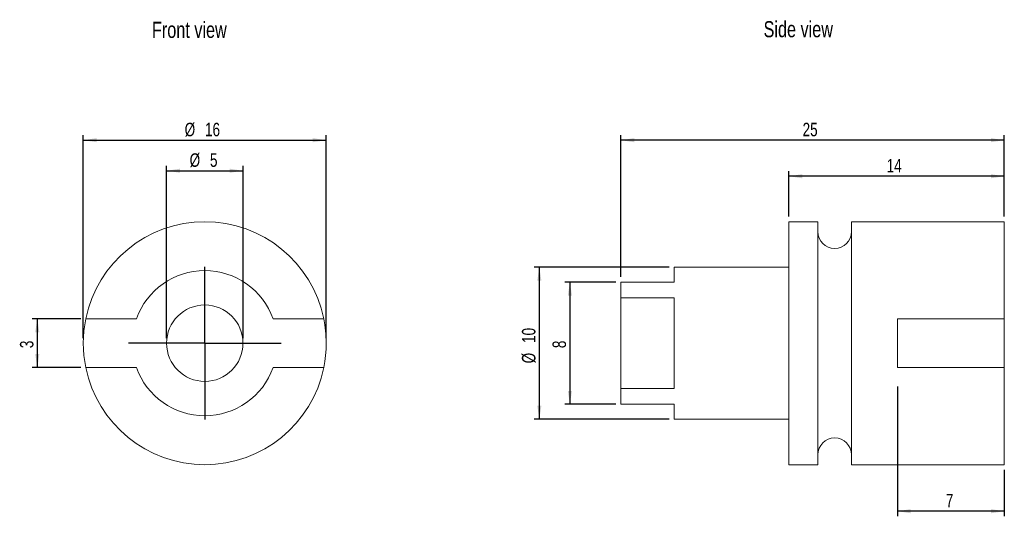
# Model space of a CAD drawing. Header units: millimetres. Extents: x 54 to 247, y 82 to 179.
import ezdxf
from ezdxf.lldxf.tags import DXFTag

# ---------------------------------------------------------------- set-up
doc = ezdxf.new("R2010")
doc.units = ezdxf.units.MM
doc.layers.add('DIMENSIONS', color=7, linetype='Continuous')
doc.layers.add('NOTES', color=7, linetype='CENTER')
doc.styles.add('SLDTEXTSTYLE3', font='TXT', dxfattribs={"width": 0.75})
tags = doc.linetypes.add('CENTER', pattern=[10.16, 6.35, -1.27, 1.27, -1.27]).pattern_tags.tags
tags[10:11] = [DXFTag(74, 4), DXFTag(75, 0), DXFTag(340, '0'), DXFTag(46, 1.0), DXFTag(50, 0.0), DXFTag(44, 0.0), DXFTag(45, 0.0)]
tags[8:9] = [DXFTag(74, 4), DXFTag(75, 0), DXFTag(340, '0'), DXFTag(46, 1.0), DXFTag(50, 0.0), DXFTag(44, 0.0), DXFTag(45, 0.0)]
tags[6:7] = [DXFTag(74, 4), DXFTag(75, 0), DXFTag(340, '0'), DXFTag(46, 1.0), DXFTag(50, 0.0), DXFTag(44, 0.0), DXFTag(45, 0.0)]
tags[4:5] = [DXFTag(74, 4), DXFTag(75, 0), DXFTag(340, '0'), DXFTag(46, 1.0), DXFTag(50, 0.0), DXFTag(44, 0.0), DXFTag(45, 0.0)]
doc.dimstyles.new('SLDDIMSTYLE0', dxfattribs={"dimtxt": 2.645833, "dimasz": 2.645833, "dimexe": 0, "dimexo": 0.0625, "dimgap": 0.661458, "dimtad": 1, "dimdec": 0, "dimlfac": 0.333333, "dimrnd": 1e-09, "dimzin": 12, "dimdsep": 46, "dimtxsty": 'SLDTEXTSTYLE3', "dimsah": 1, "dimcen": 0.09, "dimadec": 0, "dimazin": 3, "dimtfac": 1, "dimtdec": 0, "dimtofl": 0, "dimtmove": 0, "dimatfit": 3, "dimfxl": 1, "dimfrac": 2, "dimtolj": 1, "dimtzin": 12, "dimarcsym": 0})
doc.dimstyles.new('SLDDIMSTYLE1', dxfattribs={"dimtxt": 2.645833, "dimasz": 2.645833, "dimexe": 0, "dimexo": 0.0625, "dimgap": 0.661458, "dimtad": 1, "dimlfac": 0.333333, "dimrnd": 1e-09, "dimzin": 12, "dimdsep": 46, "dimtxsty": 'SLDTEXTSTYLE3', "dimsah": 1, "dimcen": 0.09, "dimadec": 0, "dimazin": 3, "dimtfac": 1, "dimtofl": 0, "dimtmove": 0, "dimatfit": 3, "dimfxl": 1, "dimfrac": 2, "dimtolj": 1, "dimtzin": 12, "dimarcsym": 0})

# ---------------------------------------------------------------- blocks, each defined once
blk = doc.blocks.new('_D')
at = {"layer": 'DIMENSIONS'}
for p, q in [((66.25, 116.97), (66.25, 156.81)), ((113.95, 116.97), (113.95, 156.81)), ((66.25, 155.81), (113.95, 155.81))]:
    blk.add_line(p, q, dxfattribs=at)
for points in [[(66.25, 155.81), (68.9, 155.41), (68.9, 156.22)], [(113.95, 155.81), (111.31, 156.22), (111.31, 155.41)]]:
    blk.add_solid(points, dxfattribs=at)
at = {"layer": 'DIMENSIONS', "char_height": 2.646, "attachment_point": 1, "style": 'SLDTEXTSTYLE3'}
for s, insert in [('%%c', (86.15, 159.23)), ('16', (90.15, 159.23))]:
    blk.add_mtext(s, dxfattribs=dict(at, insert=insert))
blk = doc.blocks.new('_D_1')
at = {"layer": 'DIMENSIONS'}
for p, q in [((82.61, 116.97), (82.61, 150.81)), ((97.61, 116.97), (97.61, 150.81)), ((82.61, 149.81), (97.61, 149.81))]:
    blk.add_line(p, q, dxfattribs=at)
for points in [[(82.61, 149.81), (85.25, 149.41), (85.25, 150.22)], [(97.61, 149.81), (94.96, 150.22), (94.96, 149.41)]]:
    blk.add_solid(points, dxfattribs=at)
at = {"layer": 'DIMENSIONS', "attachment_point": 1, "style": 'SLDTEXTSTYLE3'}
for s, insert, char_height in [('%%c', (87.13, 153.23), 2.646), ('5', (91.12, 153.23), 2.65)]:
    blk.add_mtext(s, dxfattribs=dict(at, insert=insert, char_height=char_height))
blk = doc.blocks.new('_D_2')
at = {"layer": 'DIMENSIONS'}
for p, q in [((65.74, 120.77), (56.22, 120.77)), ((57.22, 120.77), (57.22, 111.17)), ((65.74, 111.17), (56.22, 111.17))]:
    blk.add_line(p, q, dxfattribs=at)
for points in [[(57.22, 120.77), (56.81, 118.12), (57.62, 118.12)], [(57.22, 111.17), (57.62, 113.81), (56.81, 113.81)]]:
    blk.add_solid(points, dxfattribs=at)
at = {"layer": 'DIMENSIONS', "insert": (53.81, 114.99), "char_height": 2.65, "attachment_point": 1, "rotation": 90, "style": 'SLDTEXTSTYLE3'}
blk.add_mtext('3', dxfattribs=at)
blk = doc.blocks.new('SW_CENTERMARKSYMBOL_0')
at = {"layer": 'DIMENSIONS', "color": 0}
for p, q in [((0, 7.5), (0, 15)), ((0, 0), (0, 7.5)), ((-7.5, 0), (-15, 0)), ((0, 0), (-7.5, 0)), ((0, 0), (0, -7.5)), ((0, 0), (7.5, 0)), ((7.5, 0), (15, 0)), ((0, -7.5), (0, -15))]:
    blk.add_line(p, q, dxfattribs=at)
blk = doc.blocks.new('_D_3')
at = {"layer": 'DIMENSIONS'}
for p, q in [((170.8, 127.97), (160.79, 127.97)), ((161.79, 127.97), (161.79, 103.97)), ((170.8, 103.97), (160.79, 103.97))]:
    blk.add_line(p, q, dxfattribs=at)
for points in [[(161.79, 127.97), (161.39, 125.32), (162.2, 125.32)], [(161.79, 103.97), (162.2, 106.61), (161.39, 106.61)]]:
    blk.add_solid(points, dxfattribs=at)
at = {"layer": 'DIMENSIONS', "insert": (158.38, 114.99), "char_height": 2.65, "attachment_point": 1, "rotation": 90, "style": 'SLDTEXTSTYLE3'}
blk.add_mtext('8', dxfattribs=at)
blk = doc.blocks.new('_D_4')
at = {"layer": 'DIMENSIONS'}
for p, q in [((171.8, 128.97), (171.8, 156.81)), ((247.1, 140.81), (247.1, 156.81)), ((247.1, 155.81), (171.8, 155.81))]:
    blk.add_line(p, q, dxfattribs=at)
for points in [[(171.8, 155.81), (174.44, 155.41), (174.44, 156.22)], [(247.1, 155.81), (244.45, 156.22), (244.45, 155.41)]]:
    blk.add_solid(points, dxfattribs=at)
at = {"layer": 'DIMENSIONS', "insert": (207.49, 159.23), "char_height": 2.646, "attachment_point": 1, "style": 'SLDTEXTSTYLE3'}
blk.add_mtext('25', dxfattribs=at)
blk = doc.blocks.new('_D_5')
at = {"layer": 'DIMENSIONS'}
for p, q in [((204.8, 140.81), (204.8, 149.73)), ((247.1, 140.81), (247.1, 149.73)), ((247.1, 148.73), (204.8, 148.73))]:
    blk.add_line(p, q, dxfattribs=at)
for points in [[(204.8, 148.73), (207.44, 148.33), (207.44, 149.14)], [(247.1, 148.73), (244.45, 149.14), (244.45, 148.33)]]:
    blk.add_solid(points, dxfattribs=at)
at = {"layer": 'DIMENSIONS', "insert": (223.99, 152.14), "char_height": 2.646, "attachment_point": 1, "style": 'SLDTEXTSTYLE3'}
blk.add_mtext('14', dxfattribs=at)
blk = doc.blocks.new('_D_6')
at = {"layer": 'DIMENSIONS'}
for p, q in [((181.3, 130.89), (154.79, 130.89)), ((155.79, 130.89), (155.79, 101.04)), ((181.3, 101.04), (154.79, 101.04))]:
    blk.add_line(p, q, dxfattribs=at)
for points in [[(155.79, 130.89), (155.39, 128.24), (156.2, 128.24)], [(155.79, 101.04), (156.2, 103.69), (155.39, 103.69)]]:
    blk.add_solid(points, dxfattribs=at)
at = {"layer": 'DIMENSIONS', "char_height": 2.646, "attachment_point": 1, "rotation": 90, "style": 'SLDTEXTSTYLE3'}
for s, insert in [('10', (152.38, 116.01)), ('%%c', (152.38, 112.01))]:
    blk.add_mtext(s, dxfattribs=dict(at, insert=insert))
blk = doc.blocks.new('_D_7')
at = {"layer": 'DIMENSIONS'}
for p, q in [((226.1, 107.47), (226.1, 81.98)), ((247.1, 91.11), (247.1, 81.98)), ((247.1, 82.98), (226.1, 82.98))]:
    blk.add_line(p, q, dxfattribs=at)
for points in [[(226.1, 82.98), (228.74, 82.57), (228.74, 83.39)], [(247.1, 82.98), (244.45, 83.39), (244.45, 82.57)]]:
    blk.add_solid(points, dxfattribs=at)
at = {"layer": 'DIMENSIONS', "insert": (235.62, 86.39), "char_height": 2.65, "attachment_point": 1, "style": 'SLDTEXTSTYLE3'}
blk.add_mtext('7', dxfattribs=at)

msp = doc.modelspace()

# ---------------------------------------------------------------- linework, layer by layer
at = {"color": 7, "linetype": 'Continuous', "lineweight": 15}
for p, q in [((210.495, 139.815), (204.795, 139.815)), ((204.795, 139.815), (204.795, 115.965)), ((210.495, 139.815), (210.495, 115.965)), ((247.095, 139.815), (217.095, 139.815)), ((217.095, 139.815), (217.095, 115.965)), ((247.095, 120.765), (247.095, 139.815)), ((204.795, 130.89), (182.295, 130.89)), ((182.295, 130.89), (182.295, 127.965)), ((171.795, 124.839), (171.795, 127.965)), ((182.295, 127.965), (171.795, 127.965)), ((171.795, 124.839), (182.295, 124.839)), ((171.795, 124.839), (171.795, 107.091)), ((182.295, 124.839), (182.295, 107.091)), ((66.743, 120.765), (76.688, 120.765)), ((103.522, 120.765), (113.467, 120.765)), ((226.095, 120.765), (247.095, 120.765)), ((226.095, 120.765), (226.095, 111.165)), ((247.095, 111.165), (247.095, 120.765)), ((204.795, 115.965), (204.795, 92.115)), ((210.495, 115.965), (210.495, 92.115)), ((217.095, 115.965), (217.095, 92.115)), ((76.688, 111.165), (66.743, 111.165)), ((113.467, 111.165), (103.522, 111.165)), ((247.095, 111.165), (226.095, 111.165)), ((247.095, 92.115), (247.095, 111.165)), ((171.795, 103.965), (171.795, 107.091)), ((182.295, 107.091), (171.795, 107.091)), ((171.795, 103.965), (182.295, 103.965)), ((182.295, 103.965), (182.295, 101.04)), ((182.295, 101.04), (204.795, 101.04)), ((204.795, 92.115), (210.495, 92.115)), ((217.095, 92.115), (247.095, 92.115))]:
    msp.add_line(p, q, dxfattribs=at)
msp.add_circle((90.105, 115.965), 7.5, dxfattribs=at)
for centre, radius, start, end in [((90.105, 115.965), 23.85, 11.61052, 168.38948), ((213.795, 137.865), 3.3, 180, 0), ((90.105, 115.965), 14.25, 19.68459, 160.31541), ((90.105, 115.965), 23.85, 168.38948, 191.61052), ((90.105, 115.965), 23.85, 348.38948, 11.61052), ((90.105, 115.965), 23.85, 191.61052, 348.38948), ((90.105, 115.965), 14.25, 199.68459, 340.31541), ((213.795, 94.065), 3.3, 0, 180)]:
    msp.add_arc(centre, radius, start, end, dxfattribs=at)

# ---------------------------------------------------------------- block references
at = {"layer": 'DIMENSIONS'}
msp.add_blockref('SW_CENTERMARKSYMBOL_0', (90.105, 115.965), dxfattribs=at)

# ---------------------------------------------------------------- texts
at = {"layer": 'NOTES', "char_height": 3.175, "attachment_point": 1, "style": 'SLDTEXTSTYLE3'}
for s, insert in [('Front view', (79.733, 179.064)), ('Side view', (199.826, 179.192))]:
    msp.add_mtext(s, dxfattribs=dict(at, insert=insert))

# ---------------------------------------------------------------- dimensions: what is measured, and where the dimension line sits
at = {"layer": 'DIMENSIONS'}
for base, p1, p2, dimstyle, picture, middle in [((113.955, 155.815), (66.255, 115.965), (113.955, 115.965), 'SLDDIMSTYLE0', '_D', (90.105, 155.815)), ((97.605, 149.815), (82.605, 115.965), (97.605, 115.965), 'SLDDIMSTYLE1', '_D_1', (90.105, 149.815))]:
    dim = msp.add_linear_dim(base=base, p1=p1, p2=p2, text='%%c<>', dimstyle=dimstyle, dxfattribs=at)
    dim.commit()
    dim.dimension.update_dxf_attribs({"geometry": picture, "text_midpoint": middle})
for base, p1, p2, dimstyle, picture, middle in [((171.795, 155.815), (247.095, 139.815), (171.795, 127.965), 'SLDDIMSTYLE0', '_D_4', (209.445, 155.815)), ((204.795, 148.733), (247.095, 139.815), (204.795, 139.815), 'SLDDIMSTYLE0', '_D_5', (225.945, 148.733)), ((226.095, 82.981), (247.095, 92.115), (226.095, 108.465), 'SLDDIMSTYLE1', '_D_7', (236.595, 82.981))]:
    dim = msp.add_linear_dim(base=base, p1=p1, p2=p2, dimstyle=dimstyle, dxfattribs=at)
    dim.commit()
    dim.dimension.update_dxf_attribs({"geometry": picture, "text_midpoint": middle})
dim = msp.add_linear_dim(base=(155.795, 101.04), p1=(182.295, 130.89), p2=(182.295, 101.04), angle=90, text='%%c<>', dimstyle='SLDDIMSTYLE0', dxfattribs=at)
dim.commit()
dim.dimension.update_dxf_attribs({"geometry": '_D_6', "text_midpoint": (155.795, 115.965)})
for base, p1, p2, picture, middle in [((161.795, 103.965), (171.795, 127.965), (171.795, 103.965), '_D_3', (161.795, 115.965)), ((57.217, 111.165), (66.743, 120.765), (66.743, 111.165), '_D_2', (57.217, 115.965))]:
    dim = msp.add_linear_dim(base=base, p1=p1, p2=p2, angle=90, dimstyle='SLDDIMSTYLE1', dxfattribs=at)
    dim.commit()
    dim.dimension.update_dxf_attribs({"geometry": picture, "text_midpoint": middle})

doc.saveas('drawing.dxf')
